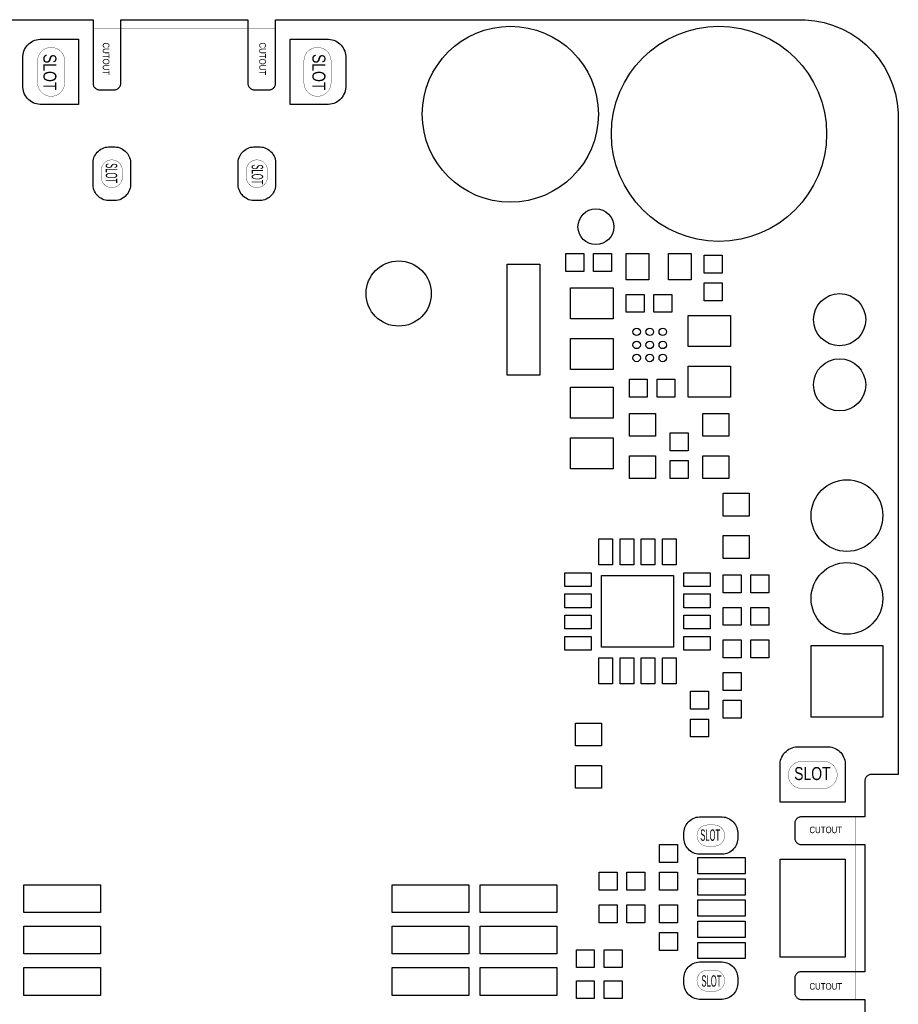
# Model space of a CAD drawing. Header units: metres. Extents: x -5.5 to 63.5, y -3.5 to 57.5.
# Tile 4 of 4: x 36.5 to 63.5, y 27.3 to 57.5. Entities that reach past the tile are written whole.
import ezdxf
from ezdxf.enums import TextEntityAlignment as Align

# ---------------------------------------------------------------- set-up
doc = ezdxf.new("R2010")
doc.units = ezdxf.units.M

msp = doc.modelspace()

# ---------------------------------------------------------------- linework, layer by layer
at = {"layer": 'BOARD_OUTLINE'}
msp.add_lwpolyline([(-2.5, 57.5), (38.8, 57.5), (38.8, 55.54017), (38.80193, 55.52062), (38.80576, 55.50135), (38.81147, 55.48254), (38.81899, 55.46439), (38.82825, 55.44706), (38.83917, 55.43072), (38.85163, 55.41553), (38.86553, 55.40163), (38.88072, 55.38917), (38.89706, 55.37825), (38.91439, 55.36899), (38.93254, 55.36147), (38.95135, 55.35576), (38.97062, 55.35193), (38.99017, 55.35), (39.45983, 55.35), (39.47938, 55.35193), (39.49865, 55.35576), (39.51746, 55.36147), (39.53561, 55.36899), (39.55294, 55.37825), (39.56928, 55.38917), (39.58447, 55.40163), (39.59837, 55.41553), (39.61083, 55.43072), (39.62175, 55.44706), (39.63101, 55.46439), (39.63853, 55.48254), (39.64424, 55.50135), (39.64807, 55.52062), (39.65, 55.54017), (39.65, 57.5), (43.55, 57.5), (43.55, 57.5), (43.55, 55.54017), (43.55193, 55.52062), (43.55576, 55.50135), (43.56147, 55.48254), (43.56899, 55.46439), (43.57825, 55.44706), (43.58917, 55.43072), (43.60163, 55.41553), (43.61553, 55.40163), (43.63072, 55.38917), (43.64706, 55.37825), (43.66439, 55.36899), (43.68254, 55.36147), (43.70135, 55.35576), (43.72062, 55.35193), (43.74017, 55.35), (44.20983, 55.35), (44.22938, 55.35193), (44.24865, 55.35576), (44.26746, 55.36147), (44.28561, 55.36899), (44.30294, 55.37825), (44.31928, 55.38917), (44.33447, 55.40163), (44.34837, 55.41553), (44.36083, 55.43072), (44.37175, 55.44706), (44.38101, 55.46439), (44.38853, 55.48254), (44.39424, 55.50135), (44.39807, 55.52062), (44.4, 55.54017), (44.4, 57.5), (60.5, 57.5), (60.64729, 57.4982), (60.94045, 57.46933), (61.22937, 57.41187), (61.51126, 57.32636), (61.78342, 57.21364), (62.04322, 57.07478), (62.28815, 56.91112), (62.51587, 56.72425), (62.72417, 56.51596), (62.91105, 56.28825), (63.07472, 56.04332), (63.21358, 55.78353), (63.32632, 55.51138), (63.41184, 55.22948), (63.46931, 54.94057), (63.49819, 54.64741), (63.5, 54.5), (63.5, 34.35), (62.66517, 34.35), (62.64562, 34.34807), (62.62635, 34.34424), (62.60754, 34.33853), (62.58939, 34.33101), (62.57206, 34.32175), (62.55572, 34.31083), (62.54053, 34.29837), (62.52663, 34.28447), (62.51417, 34.26928), (62.50325, 34.25294), (62.49399, 34.23561), (62.48647, 34.21746), (62.48076, 34.19865), (62.47693, 34.17938), (62.475, 34.15983), (62.475, 33.05), (60.51517, 33.05), (60.49562, 33.04807), (60.47635, 33.04424), (60.45754, 33.03853), (60.43939, 33.03101), (60.42206, 33.02175), (60.40572, 33.01083), (60.39053, 32.99837), (60.37663, 32.98447), (60.36417, 32.96928), (60.35325, 32.95294), (60.34399, 32.93561), (60.33647, 32.91746), (60.33076, 32.89865), (60.32693, 32.87938), (60.325, 32.85983), (60.325, 32.39017), (60.32693, 32.37062), (60.33076, 32.35135), (60.33647, 32.33254), (60.34399, 32.31439), (60.35325, 32.29706), (60.36417, 32.28072), (60.37663, 32.26553), (60.39053, 32.25163), (60.40572, 32.23917), (60.42206, 32.22825), (60.43939, 32.21899), (60.45754, 32.21147), (60.47635, 32.20576), (60.49562, 32.20193), (60.51517, 32.2), (62.475, 32.2), (62.475, 28.3), (60.51517, 28.3), (60.49562, 28.29807), (60.47635, 28.29424), (60.45754, 28.28853), (60.43939, 28.28101), (60.42206, 28.27175), (60.40572, 28.26083), (60.39053, 28.24837), (60.37663, 28.23447), (60.36417, 28.21928), (60.35325, 28.20294), (60.34399, 28.18561), (60.33647, 28.16746), (60.33076, 28.14865), (60.32693, 28.12938), (60.325, 28.10983), (60.325, 27.64017), (60.32693, 27.62062), (60.33076, 27.60135), (60.33647, 27.58254), (60.34399, 27.56439), (60.35325, 27.54706), (60.36417, 27.53072), (60.37663, 27.51553), (60.39053, 27.50163), (60.40572, 27.48917), (60.42206, 27.47825), (60.43939, 27.46899), (60.45754, 27.46147), (60.47635, 27.45576), (60.49562, 27.45193), (60.51517, 27.45), (62.475, 27.45), (62.475, 26.34017)], dxfattribs=at)
at = {"layer": 'BOARD_OUTLINE', "const_width": 0.01}
for points in [[(39.45491, 55.345), (39.46472, 55.34548), (39.47449, 55.34644), (39.4842, 55.34789), (39.49383, 55.3498), (39.50336, 55.35219), (39.51276, 55.35504), (39.522, 55.35835), (39.53107, 55.3621), (39.53995, 55.3663), (39.54861, 55.37093), (39.55703, 55.37598), (39.5652, 55.38143), (39.57308, 55.38728), (39.58067, 55.39351), (39.58795, 55.40011), (39.59489, 55.40705), (39.60149, 55.41433), (39.60772, 55.42192), (39.61357, 55.4298), (39.61902, 55.43797), (39.62407, 55.44639), (39.6287, 55.45505), (39.6329, 55.46393), (39.63665, 55.473), (39.63996, 55.48224), (39.64281, 55.49164), (39.6452, 55.50117), (39.64711, 55.5108), (39.64856, 55.52051), (39.64952, 55.53028), (39.65, 55.54009), (39.65, 57.225), (43.55, 57.225), (43.55, 55.54009), (43.55048, 55.53028), (43.55144, 55.52051), (43.55289, 55.5108), (43.5548, 55.50117), (43.55719, 55.49164), (43.56004, 55.48224), (43.56335, 55.473), (43.5671, 55.46393), (43.5713, 55.45505), (43.57593, 55.44639), (43.58098, 55.43797), (43.58643, 55.4298), (43.59228, 55.42192), (43.59851, 55.41433), (43.60511, 55.40705), (43.61205, 55.40011), (43.61933, 55.39351), (43.62692, 55.38728), (43.6348, 55.38143), (43.64297, 55.37598), (43.65139, 55.37093), (43.66005, 55.3663), (43.66893, 55.3621), (43.678, 55.35835), (43.68724, 55.35504), (43.69664, 55.35219), (43.70617, 55.3498), (43.7158, 55.34789), (43.72551, 55.34644), (43.73528, 55.34548), (43.74509, 55.345), (44.20491, 55.345), (44.21472, 55.34548), (44.22449, 55.34644), (44.2342, 55.34789), (44.24383, 55.3498), (44.25336, 55.35219), (44.26276, 55.35504), (44.272, 55.35835), (44.28107, 55.3621), (44.28995, 55.3663), (44.29861, 55.37093), (44.30703, 55.37598), (44.3152, 55.38143), (44.32308, 55.38728), (44.33067, 55.39351), (44.33795, 55.40011), (44.34489, 55.40705), (44.35149, 55.41433), (44.35772, 55.42192), (44.36357, 55.4298), (44.36902, 55.43797), (44.37407, 55.44639), (44.3787, 55.45505), (44.3829, 55.46393), (44.38665, 55.473), (44.38996, 55.48224), (44.39281, 55.49164), (44.3952, 55.50117), (44.39711, 55.5108), (44.39856, 55.52051), (44.39952, 55.53028), (44.4, 55.54009), (44.4, 57.225), (38.8, 57.225), (38.8, 55.54009), (38.80048, 55.53028), (38.80144, 55.52051), (38.80289, 55.5108), (38.8048, 55.50117), (38.80719, 55.49164), (38.81004, 55.48224), (38.81335, 55.473), (38.8171, 55.46393), (38.8213, 55.45505), (38.82593, 55.44639), (38.83098, 55.43797), (38.83643, 55.4298), (38.84228, 55.42192), (38.84851, 55.41433), (38.85511, 55.40705), (38.86205, 55.40011), (38.86933, 55.39351), (38.87692, 55.38728), (38.8848, 55.38143), (38.89297, 55.37598), (38.90139, 55.37093), (38.91005, 55.3663), (38.91893, 55.3621), (38.928, 55.35835), (38.93724, 55.35504), (38.94664, 55.35219), (38.95617, 55.3498), (38.9658, 55.34789), (38.97551, 55.34644), (38.98528, 55.34548), (38.99509, 55.345), (39.45491, 55.345)], [(37.93, 56.23501), (37.92975, 56.25538), (37.92576, 56.29593), (37.91782, 56.3359), (37.90599, 56.37489), (37.8904, 56.41253), (37.8712, 56.44847), (37.84857, 56.48235), (37.82272, 56.51385), (37.79391, 56.54267), (37.76242, 56.56852), (37.72854, 56.59116), (37.69261, 56.61037), (37.65496, 56.62597), (37.61597, 56.6378), (37.57601, 56.64575), (37.53546, 56.64975), (37.51499, 56.65), (37.49462, 56.64975), (37.45407, 56.64576), (37.4141, 56.63782), (37.37511, 56.62599), (37.33747, 56.6104), (37.30153, 56.5912), (37.26765, 56.56857), (37.23615, 56.54272), (37.20733, 56.51391), (37.18148, 56.48242), (37.15884, 56.44854), (37.13963, 56.41261), (37.12403, 56.37496), (37.1122, 56.33597), (37.10425, 56.29601), (37.10025, 56.25546), (37.1, 56.23501), (37.1, 55.56499), (37.10025, 55.54462), (37.10424, 55.50407), (37.11218, 55.4641), (37.12401, 55.42511), (37.1396, 55.38747), (37.1588, 55.35153), (37.18143, 55.31765), (37.20728, 55.28615), (37.23609, 55.25733), (37.26758, 55.23148), (37.30146, 55.20884), (37.33739, 55.18963), (37.37504, 55.17403), (37.41403, 55.1622), (37.45399, 55.15425), (37.49454, 55.15025), (37.51501, 55.15), (37.53538, 55.15025), (37.57593, 55.15424), (37.6159, 55.16218), (37.65489, 55.17401), (37.69253, 55.1896), (37.72847, 55.2088), (37.76235, 55.23143), (37.79385, 55.25728), (37.82267, 55.28609), (37.84852, 55.31758), (37.87116, 55.35146), (37.89037, 55.38739), (37.90597, 55.42504), (37.9178, 55.46403), (37.92575, 55.50399), (37.92975, 55.54454), (37.93, 55.56499), (37.93, 56.23501)], [(45.27, 55.56499), (45.27025, 55.54462), (45.27424, 55.50407), (45.28218, 55.4641), (45.29401, 55.42511), (45.3096, 55.38747), (45.3288, 55.35153), (45.35143, 55.31765), (45.37728, 55.28615), (45.40609, 55.25733), (45.43758, 55.23148), (45.47146, 55.20884), (45.50739, 55.18963), (45.54504, 55.17403), (45.58403, 55.1622), (45.62399, 55.15425), (45.66454, 55.15025), (45.68501, 55.15), (45.70538, 55.15025), (45.74593, 55.15424), (45.7859, 55.16218), (45.82489, 55.17401), (45.86253, 55.1896), (45.89847, 55.2088), (45.93235, 55.23143), (45.96385, 55.25728), (45.99267, 55.28609), (46.01852, 55.31758), (46.04116, 55.35146), (46.06037, 55.38739), (46.07597, 55.42504), (46.0878, 55.46403), (46.09575, 55.50399), (46.09975, 55.54454), (46.1, 55.56499), (46.1, 56.23501), (46.09975, 56.25538), (46.09576, 56.29593), (46.08782, 56.3359), (46.07599, 56.37489), (46.0604, 56.41253), (46.0412, 56.44847), (46.01857, 56.48235), (45.99272, 56.51385), (45.96391, 56.54267), (45.93242, 56.56852), (45.89854, 56.59116), (45.86261, 56.61037), (45.82496, 56.62597), (45.78597, 56.6378), (45.74601, 56.64575), (45.70546, 56.64975), (45.68499, 56.65), (45.66462, 56.64975), (45.62407, 56.64576), (45.5841, 56.63782), (45.54511, 56.62599), (45.50747, 56.6104), (45.47153, 56.5912), (45.43765, 56.56857), (45.40615, 56.54272), (45.37733, 56.51391), (45.35148, 56.48242), (45.32884, 56.44854), (45.30963, 56.41261), (45.29403, 56.37496), (45.2822, 56.33597), (45.27425, 56.29601), (45.27025, 56.25546), (45.27, 56.23501), (45.27, 55.56499)], [(39.05, 52.67499), (39.05019, 52.65904), (39.05331, 52.62728), (39.05954, 52.59598), (39.0688, 52.56545), (39.08101, 52.53596), (39.09605, 52.50782), (39.11377, 52.48129), (39.13401, 52.45662), (39.15657, 52.43405), (39.18124, 52.41381), (39.20777, 52.39608), (39.23591, 52.38103), (39.26539, 52.36882), (39.29592, 52.35955), (39.32722, 52.35332), (39.35898, 52.35019), (39.37501, 52.35), (39.39096, 52.35019), (39.42272, 52.35331), (39.45402, 52.35954), (39.48455, 52.3688), (39.51404, 52.38101), (39.54218, 52.39605), (39.56871, 52.41377), (39.59338, 52.43401), (39.61595, 52.45657), (39.63619, 52.48124), (39.65392, 52.50777), (39.66897, 52.53591), (39.68118, 52.56539), (39.69045, 52.59592), (39.69668, 52.62722), (39.69981, 52.65898), (39.7, 52.67499), (39.7, 52.87501), (39.69981, 52.89096), (39.69669, 52.92272), (39.69046, 52.95402), (39.6812, 52.98455), (39.66899, 53.01404), (39.65395, 53.04218), (39.63623, 53.06871), (39.61599, 53.09338), (39.59343, 53.11595), (39.56876, 53.13619), (39.54223, 53.15392), (39.51409, 53.16897), (39.48461, 53.18118), (39.45408, 53.19045), (39.42278, 53.19668), (39.39102, 53.19981), (39.37499, 53.2), (39.35904, 53.19981), (39.32728, 53.19669), (39.29598, 53.19046), (39.26545, 53.1812), (39.23596, 53.16899), (39.20782, 53.15395), (39.18129, 53.13623), (39.15662, 53.11599), (39.13405, 53.09343), (39.11381, 53.06876), (39.09608, 53.04223), (39.08103, 53.01409), (39.06882, 52.98461), (39.05955, 52.95408), (39.05332, 52.92278), (39.05019, 52.89102), (39.05, 52.87501), (39.05, 52.67499)], [(43.5, 52.67499), (43.50019, 52.65904), (43.50331, 52.62728), (43.50954, 52.59598), (43.5188, 52.56545), (43.53101, 52.53596), (43.54605, 52.50782), (43.56377, 52.48129), (43.58401, 52.45662), (43.60657, 52.43405), (43.63124, 52.41381), (43.65777, 52.39608), (43.68591, 52.38103), (43.71539, 52.36882), (43.74592, 52.35955), (43.77722, 52.35332), (43.80898, 52.35019), (43.82501, 52.35), (43.84096, 52.35019), (43.87272, 52.35331), (43.90402, 52.35954), (43.93455, 52.3688), (43.96404, 52.38101), (43.99218, 52.39605), (44.01871, 52.41377), (44.04338, 52.43401), (44.06595, 52.45657), (44.08619, 52.48124), (44.10392, 52.50777), (44.11897, 52.53591), (44.13118, 52.56539), (44.14045, 52.59592), (44.14668, 52.62722), (44.14981, 52.65898), (44.15, 52.67499), (44.15, 52.87501), (44.14981, 52.89096), (44.14669, 52.92272), (44.14046, 52.95402), (44.1312, 52.98455), (44.11899, 53.01404), (44.10395, 53.04218), (44.08623, 53.06871), (44.06599, 53.09338), (44.04343, 53.11595), (44.01876, 53.13619), (43.99223, 53.15392), (43.96409, 53.16897), (43.93461, 53.18118), (43.90408, 53.19045), (43.87278, 53.19668), (43.84102, 53.19981), (43.82499, 53.2), (43.80904, 53.19981), (43.77728, 53.19669), (43.74598, 53.19046), (43.71545, 53.1812), (43.68596, 53.16899), (43.65782, 53.15395), (43.63129, 53.13623), (43.60662, 53.11599), (43.58405, 53.09343), (43.56381, 53.06876), (43.54608, 53.04223), (43.53103, 53.01409), (43.51882, 52.98461), (43.50955, 52.95408), (43.50332, 52.92278), (43.50019, 52.89102), (43.5, 52.87501), (43.5, 52.67499)], [(60.53999, 33.92), (60.51962, 33.92025), (60.47907, 33.92424), (60.4391, 33.93218), (60.40011, 33.94401), (60.36247, 33.9596), (60.32653, 33.9788), (60.29265, 34.00143), (60.26115, 34.02728), (60.23233, 34.05609), (60.20648, 34.08758), (60.18384, 34.12146), (60.16463, 34.15739), (60.14903, 34.19504), (60.1372, 34.23403), (60.12925, 34.27399), (60.12525, 34.31454), (60.125, 34.33501), (60.12525, 34.35538), (60.12924, 34.39593), (60.13718, 34.4359), (60.14901, 34.47489), (60.1646, 34.51253), (60.1838, 34.54847), (60.20643, 34.58235), (60.23228, 34.61385), (60.26109, 34.64267), (60.29258, 34.66852), (60.32646, 34.69116), (60.36239, 34.71037), (60.40004, 34.72597), (60.43903, 34.7378), (60.47899, 34.74575), (60.51954, 34.74975), (60.53999, 34.75), (61.21001, 34.75), (61.23038, 34.74975), (61.27093, 34.74576), (61.3109, 34.73782), (61.34989, 34.72599), (61.38753, 34.7104), (61.42347, 34.6912), (61.45735, 34.66857), (61.48885, 34.64272), (61.51767, 34.61391), (61.54352, 34.58242), (61.56616, 34.54854), (61.58537, 34.51261), (61.60097, 34.47496), (61.6128, 34.43597), (61.62075, 34.39601), (61.62475, 34.35546), (61.625, 34.33499), (61.62475, 34.31462), (61.62076, 34.27407), (61.61282, 34.2341), (61.60099, 34.19511), (61.5854, 34.15747), (61.5662, 34.12153), (61.54357, 34.08765), (61.51772, 34.05615), (61.48891, 34.02733), (61.45742, 34.00148), (61.42354, 33.97884), (61.38761, 33.95963), (61.34996, 33.94403), (61.31097, 33.9322), (61.27101, 33.92425), (61.23046, 33.92025), (61.21001, 33.92), (60.53999, 33.92)], [(60.32, 28.10491), (60.32048, 28.11472), (60.32144, 28.12449), (60.32289, 28.1342), (60.3248, 28.14383), (60.32719, 28.15336), (60.33004, 28.16276), (60.33335, 28.172), (60.3371, 28.18107), (60.3413, 28.18995), (60.34593, 28.19861), (60.35098, 28.20703), (60.35643, 28.2152), (60.36228, 28.22308), (60.36851, 28.23067), (60.37511, 28.23795), (60.38205, 28.24489), (60.38933, 28.25149), (60.39692, 28.25772), (60.4048, 28.26357), (60.41297, 28.26902), (60.42139, 28.27407), (60.43005, 28.2787), (60.43893, 28.2829), (60.448, 28.28665), (60.45724, 28.28996), (60.46664, 28.29281), (60.47617, 28.2952), (60.4858, 28.29711), (60.49551, 28.29856), (60.50528, 28.29952), (60.51509, 28.3), (62.2, 28.3), (62.2, 32.2), (60.51509, 32.2), (60.50528, 32.20048), (60.49551, 32.20144), (60.4858, 32.20289), (60.47617, 32.2048), (60.46664, 32.20719), (60.45724, 32.21004), (60.448, 32.21335), (60.43893, 32.2171), (60.43005, 32.2213), (60.42139, 32.22593), (60.41297, 32.23098), (60.4048, 32.23643), (60.39692, 32.24228), (60.38933, 32.24851), (60.38205, 32.25511), (60.37511, 32.26205), (60.36851, 32.26933), (60.36228, 32.27692), (60.35643, 32.2848), (60.35098, 32.29297), (60.34593, 32.30139), (60.3413, 32.31005), (60.3371, 32.31893), (60.33335, 32.328), (60.33004, 32.33724), (60.32719, 32.34664), (60.3248, 32.35617), (60.32289, 32.3658), (60.32144, 32.37551), (60.32048, 32.38528), (60.32, 32.39509), (60.32, 32.85491), (60.32048, 32.86472), (60.32144, 32.87449), (60.32289, 32.8842), (60.3248, 32.89383), (60.32719, 32.90336), (60.33004, 32.91276), (60.33335, 32.922), (60.3371, 32.93107), (60.3413, 32.93995), (60.34593, 32.94861), (60.35098, 32.95703), (60.35643, 32.9652), (60.36228, 32.97308), (60.36851, 32.98067), (60.37511, 32.98795), (60.38205, 32.99489), (60.38933, 33.00149), (60.39692, 33.00772), (60.4048, 33.01357), (60.41297, 33.01902), (60.42139, 33.02407), (60.43005, 33.0287), (60.43893, 33.0329), (60.448, 33.03665), (60.45724, 33.03996), (60.46664, 33.04281), (60.47617, 33.0452), (60.4858, 33.04711), (60.49551, 33.04856), (60.50528, 33.04952), (60.51509, 33.05), (62.2, 33.05), (62.2, 27.45), (60.51509, 27.45), (60.50528, 27.45048), (60.49551, 27.45144), (60.4858, 27.45289), (60.47617, 27.4548), (60.46664, 27.45719), (60.45724, 27.46004), (60.448, 27.46335), (60.43893, 27.4671), (60.43005, 27.4713), (60.42139, 27.47593), (60.41297, 27.48098), (60.4048, 27.48643), (60.39692, 27.49228), (60.38933, 27.49851), (60.38205, 27.50511), (60.37511, 27.51205), (60.36851, 27.51933), (60.36228, 27.52692), (60.35643, 27.5348), (60.35098, 27.54297), (60.34593, 27.55139), (60.3413, 27.56005), (60.3371, 27.56893), (60.33335, 27.578), (60.33004, 27.58724), (60.32719, 27.59664), (60.3248, 27.60617), (60.32289, 27.6158), (60.32144, 27.62551), (60.32048, 27.63528), (60.32, 27.64509), (60.32, 28.10491)], [(57.64999, 32.15), (57.63404, 32.15019), (57.60228, 32.15331), (57.57098, 32.15954), (57.54045, 32.1688), (57.51096, 32.18101), (57.48282, 32.19605), (57.45629, 32.21377), (57.43162, 32.23401), (57.40905, 32.25657), (57.38881, 32.28124), (57.37108, 32.30777), (57.35603, 32.33591), (57.34382, 32.36539), (57.33455, 32.39592), (57.32832, 32.42722), (57.32519, 32.45898), (57.325, 32.47501), (57.32519, 32.49096), (57.32831, 32.52272), (57.33454, 32.55402), (57.3438, 32.58455), (57.35601, 32.61404), (57.37105, 32.64218), (57.38877, 32.66871), (57.40901, 32.69338), (57.43157, 32.71595), (57.45624, 32.73619), (57.48277, 32.75392), (57.51091, 32.76897), (57.54039, 32.78118), (57.57092, 32.79045), (57.60222, 32.79668), (57.63398, 32.79981), (57.64999, 32.8), (57.85001, 32.8), (57.86596, 32.79981), (57.89772, 32.79669), (57.92902, 32.79046), (57.95955, 32.7812), (57.98904, 32.76899), (58.01718, 32.75395), (58.04371, 32.73623), (58.06838, 32.71599), (58.09095, 32.69343), (58.11119, 32.66876), (58.12892, 32.64223), (58.14397, 32.61409), (58.15618, 32.58461), (58.16545, 32.55408), (58.17168, 32.52278), (58.17481, 32.49102), (58.175, 32.47499), (58.17481, 32.45904), (58.17169, 32.42728), (58.16546, 32.39598), (58.1562, 32.36545), (58.14399, 32.33596), (58.12895, 32.30782), (58.11123, 32.28129), (58.09099, 32.25662), (58.06843, 32.23405), (58.04376, 32.21381), (58.01723, 32.19608), (57.98909, 32.18103), (57.95961, 32.16882), (57.92908, 32.15955), (57.89778, 32.15332), (57.86602, 32.15019), (57.85001, 32.15), (57.64999, 32.15)], [(57.64999, 27.7), (57.63404, 27.70019), (57.60228, 27.70331), (57.57098, 27.70954), (57.54045, 27.7188), (57.51096, 27.73101), (57.48282, 27.74605), (57.45629, 27.76377), (57.43162, 27.78401), (57.40905, 27.80657), (57.38881, 27.83124), (57.37108, 27.85777), (57.35603, 27.88591), (57.34382, 27.91539), (57.33455, 27.94592), (57.32832, 27.97722), (57.32519, 28.00898), (57.325, 28.02501), (57.32519, 28.04096), (57.32831, 28.07272), (57.33454, 28.10402), (57.3438, 28.13455), (57.35601, 28.16404), (57.37105, 28.19218), (57.38877, 28.21871), (57.40901, 28.24338), (57.43157, 28.26595), (57.45624, 28.28619), (57.48277, 28.30392), (57.51091, 28.31897), (57.54039, 28.33118), (57.57092, 28.34045), (57.60222, 28.34668), (57.63398, 28.34981), (57.64999, 28.35), (57.85001, 28.35), (57.86596, 28.34981), (57.89772, 28.34669), (57.92902, 28.34046), (57.95955, 28.3312), (57.98904, 28.31899), (58.01718, 28.30395), (58.04371, 28.28623), (58.06838, 28.26599), (58.09095, 28.24343), (58.11119, 28.21876), (58.12892, 28.19223), (58.14397, 28.16409), (58.15618, 28.13461), (58.16545, 28.10408), (58.17168, 28.07278), (58.17481, 28.04102), (58.175, 28.02499), (58.17481, 28.00904), (58.17169, 27.97728), (58.16546, 27.94598), (58.1562, 27.91545), (58.14399, 27.88596), (58.12895, 27.85782), (58.11123, 27.83129), (58.09099, 27.80662), (58.06843, 27.78405), (58.04376, 27.76381), (58.01723, 27.74608), (57.98909, 27.73103), (57.95961, 27.71882), (57.92908, 27.70955), (57.89778, 27.70332), (57.86602, 27.70019), (57.85001, 27.7), (57.64999, 27.7)]]:
    msp.add_lwpolyline(points, dxfattribs=at)
at = {"layer": 'SOLDER_MASK'}
for points in [[(38.35, 54.9), (37.19999, 54.9), (37.17296, 54.90034), (37.11921, 54.90564), (37.06625, 54.91617), (37.01457, 54.93185), (36.96468, 54.95252), (36.91705, 54.97798), (36.87215, 55.00798), (36.8304, 55.04224), (36.79222, 55.08043), (36.75796, 55.12217), (36.72796, 55.16708), (36.7025, 55.21471), (36.68183, 55.2646), (36.66616, 55.31628), (36.65562, 55.36924), (36.65033, 55.42299), (36.65, 55.44999), (36.65, 56.35001), (36.65034, 56.37704), (36.65564, 56.43079), (36.66617, 56.48375), (36.68185, 56.53543), (36.70252, 56.58532), (36.72798, 56.63295), (36.75798, 56.67785), (36.79224, 56.7196), (36.83043, 56.75778), (36.87217, 56.79204), (36.91708, 56.82204), (36.96471, 56.8475), (37.0146, 56.86817), (37.06628, 56.88384), (37.11924, 56.89438), (37.17299, 56.89967), (37.19999, 56.9), (38.35, 56.9), (38.35, 54.9)], [(44.85, 56.9), (46.00001, 56.9), (46.02704, 56.89966), (46.08079, 56.89436), (46.13375, 56.88383), (46.18543, 56.86815), (46.23532, 56.84748), (46.28295, 56.82202), (46.32785, 56.79202), (46.3696, 56.75776), (46.40778, 56.71957), (46.44204, 56.67783), (46.47204, 56.63292), (46.4975, 56.58529), (46.51817, 56.5354), (46.53384, 56.48372), (46.54438, 56.43076), (46.54967, 56.37701), (46.55, 56.35001), (46.55, 55.44999), (46.54966, 55.42296), (46.54436, 55.36921), (46.53383, 55.31625), (46.51815, 55.26457), (46.49748, 55.21468), (46.47202, 55.16705), (46.44202, 55.12215), (46.40776, 55.0804), (46.36957, 55.04222), (46.32783, 55.00796), (46.28292, 54.97796), (46.23529, 54.9525), (46.1854, 54.93183), (46.13372, 54.91616), (46.08076, 54.90562), (46.02701, 54.90033), (46.00001, 54.9), (44.85, 54.9), (44.85, 56.9)], [(38.8, 52.45), (38.8, 53.1), (38.80031, 53.12454), (38.80512, 53.1734), (38.8147, 53.22155), (38.82895, 53.26854), (38.84774, 53.3139), (38.87088, 53.3572), (38.89816, 53.39802), (38.92931, 53.43597), (38.96402, 53.47069), (39.00197, 53.50184), (39.0428, 53.52912), (39.0861, 53.55226), (39.13145, 53.57105), (39.17844, 53.5853), (39.22659, 53.59488), (39.27545, 53.5997), (39.3, 53.6), (39.45, 53.6), (39.47454, 53.59969), (39.5234, 53.59488), (39.57155, 53.5853), (39.61854, 53.57105), (39.6639, 53.55226), (39.7072, 53.52912), (39.74802, 53.50184), (39.78597, 53.47069), (39.82069, 53.43598), (39.85184, 53.39803), (39.87912, 53.3572), (39.90226, 53.3139), (39.92105, 53.26855), (39.9353, 53.22156), (39.94488, 53.17341), (39.9497, 53.12455), (39.95, 53.1), (39.95, 52.45), (39.94969, 52.42546), (39.94488, 52.3766), (39.9353, 52.32845), (39.92105, 52.28146), (39.90226, 52.2361), (39.87912, 52.1928), (39.85184, 52.15198), (39.82069, 52.11403), (39.78598, 52.07931), (39.74803, 52.04816), (39.7072, 52.02088), (39.6639, 51.99774), (39.61855, 51.97895), (39.57156, 51.9647), (39.52341, 51.95512), (39.47455, 51.9503), (39.45, 51.95), (39.3, 51.95), (39.27546, 51.95031), (39.2266, 51.95512), (39.17845, 51.9647), (39.13146, 51.97895), (39.0861, 51.99774), (39.0428, 52.02088), (39.00198, 52.04816), (38.96403, 52.07931), (38.92931, 52.11402), (38.89816, 52.15197), (38.87088, 52.1928), (38.84774, 52.2361), (38.82895, 52.28145), (38.8147, 52.32844), (38.80512, 52.37659), (38.8003, 52.42545), (38.8, 52.45)], [(43.25, 52.45), (43.25, 53.1), (43.25031, 53.12454), (43.25512, 53.1734), (43.2647, 53.22155), (43.27895, 53.26854), (43.29774, 53.3139), (43.32088, 53.3572), (43.34816, 53.39802), (43.37931, 53.43597), (43.41402, 53.47069), (43.45197, 53.50184), (43.4928, 53.52912), (43.5361, 53.55226), (43.58145, 53.57105), (43.62844, 53.5853), (43.67659, 53.59488), (43.72545, 53.5997), (43.75, 53.6), (43.9, 53.6), (43.92454, 53.59969), (43.9734, 53.59488), (44.02155, 53.5853), (44.06854, 53.57105), (44.1139, 53.55226), (44.1572, 53.52912), (44.19802, 53.50184), (44.23597, 53.47069), (44.27069, 53.43598), (44.30184, 53.39803), (44.32912, 53.3572), (44.35226, 53.3139), (44.37105, 53.26855), (44.3853, 53.22156), (44.39488, 53.17341), (44.3997, 53.12455), (44.4, 53.1), (44.4, 52.45), (44.39969, 52.42546), (44.39488, 52.3766), (44.3853, 52.32845), (44.37105, 52.28146), (44.35226, 52.2361), (44.32912, 52.1928), (44.30184, 52.15198), (44.27069, 52.11403), (44.23598, 52.07931), (44.19803, 52.04816), (44.1572, 52.02088), (44.1139, 51.99774), (44.06855, 51.97895), (44.02156, 51.9647), (43.97341, 51.95512), (43.92455, 51.9503), (43.9, 51.95), (43.75, 51.95), (43.72546, 51.95031), (43.6766, 51.95512), (43.62845, 51.9647), (43.58146, 51.97895), (43.5361, 51.99774), (43.4928, 52.02088), (43.45198, 52.04816), (43.41403, 52.07931), (43.37931, 52.11402), (43.34816, 52.15197), (43.32088, 52.1928), (43.29774, 52.2361), (43.27895, 52.28145), (43.2647, 52.32844), (43.25512, 52.37659), (43.2503, 52.42545), (43.25, 52.45)], [(63.025, 36.11), (60.825, 36.11), (60.825, 38.31), (63.025, 38.31), (63.025, 36.11)], [(61.875, 33.5), (59.875, 33.5), (59.875, 34.65001), (59.87533, 34.67701), (59.88062, 34.73076), (59.89116, 34.78372), (59.90683, 34.8354), (59.9275, 34.88529), (59.95296, 34.93292), (59.98296, 34.97783), (60.01722, 35.01957), (60.0554, 35.05776), (60.09715, 35.09202), (60.14205, 35.12202), (60.18968, 35.14748), (60.23957, 35.16815), (60.29125, 35.18383), (60.34421, 35.19436), (60.39796, 35.19966), (60.42499, 35.2), (61.32501, 35.2), (61.35201, 35.19967), (61.40576, 35.19438), (61.45872, 35.18384), (61.5104, 35.16817), (61.56029, 35.1475), (61.60792, 35.12204), (61.65283, 35.09204), (61.69457, 35.05778), (61.73276, 35.0196), (61.76702, 34.97785), (61.79702, 34.93295), (61.82248, 34.88532), (61.84315, 34.83543), (61.85883, 34.78375), (61.86936, 34.73079), (61.87466, 34.67704), (61.875, 34.65001), (61.875, 33.5)], [(57.425, 31.9), (57.40045, 31.9003), (57.35159, 31.90512), (57.30344, 31.9147), (57.25645, 31.92895), (57.2111, 31.94774), (57.1678, 31.97088), (57.12697, 31.99816), (57.08902, 32.02931), (57.05431, 32.06403), (57.02316, 32.10198), (56.99588, 32.1428), (56.97274, 32.1861), (56.95395, 32.23146), (56.9397, 32.27845), (56.93012, 32.3266), (56.92531, 32.37546), (56.925, 32.4), (56.925, 32.55), (56.9253, 32.57455), (56.93012, 32.62341), (56.9397, 32.67156), (56.95395, 32.71855), (56.97274, 32.7639), (56.99588, 32.8072), (57.02316, 32.84803), (57.05431, 32.88598), (57.08903, 32.92069), (57.12698, 32.95184), (57.1678, 32.97912), (57.2111, 33.00226), (57.25646, 33.02105), (57.30345, 33.0353), (57.3516, 33.04488), (57.40046, 33.04969), (57.425, 33.05), (58.075, 33.05), (58.09955, 33.0497), (58.14841, 33.04488), (58.19656, 33.0353), (58.24355, 33.02105), (58.2889, 33.00226), (58.3322, 32.97912), (58.37303, 32.95184), (58.41098, 32.92069), (58.44569, 32.88597), (58.47684, 32.84802), (58.50412, 32.8072), (58.52726, 32.7639), (58.54605, 32.71854), (58.5603, 32.67155), (58.56988, 32.6234), (58.57469, 32.57454), (58.575, 32.55), (58.575, 32.4), (58.5747, 32.37545), (58.56988, 32.32659), (58.5603, 32.27844), (58.54605, 32.23145), (58.52726, 32.1861), (58.50412, 32.1428), (58.47684, 32.10197), (58.44569, 32.06402), (58.41097, 32.02931), (58.37302, 31.99816), (58.3322, 31.97088), (58.2889, 31.94774), (58.24354, 31.92895), (58.19655, 31.9147), (58.1484, 31.90512), (58.09954, 31.90031), (58.075, 31.9), (57.425, 31.9)], [(57.425, 27.45), (57.40045, 27.4503), (57.35159, 27.45512), (57.30344, 27.4647), (57.25645, 27.47895), (57.2111, 27.49774), (57.1678, 27.52088), (57.12697, 27.54816), (57.08902, 27.57931), (57.05431, 27.61403), (57.02316, 27.65198), (56.99588, 27.6928), (56.97274, 27.7361), (56.95395, 27.78146), (56.9397, 27.82845), (56.93012, 27.8766), (56.92531, 27.92546), (56.925, 27.95), (56.925, 28.1), (56.9253, 28.12455), (56.93012, 28.17341), (56.9397, 28.22156), (56.95395, 28.26855), (56.97274, 28.3139), (56.99588, 28.3572), (57.02316, 28.39803), (57.05431, 28.43598), (57.08903, 28.47069), (57.12698, 28.50184), (57.1678, 28.52912), (57.2111, 28.55226), (57.25646, 28.57105), (57.30345, 28.5853), (57.3516, 28.59488), (57.40046, 28.59969), (57.425, 28.6), (58.075, 28.6), (58.09955, 28.5997), (58.14841, 28.59488), (58.19656, 28.5853), (58.24355, 28.57105), (58.2889, 28.55226), (58.3322, 28.52912), (58.37303, 28.50184), (58.41098, 28.47069), (58.44569, 28.43597), (58.47684, 28.39802), (58.50412, 28.3572), (58.52726, 28.3139), (58.54605, 28.26854), (58.5603, 28.22155), (58.56988, 28.1734), (58.57469, 28.12454), (58.575, 28.1), (58.575, 27.95), (58.5747, 27.92545), (58.56988, 27.87659), (58.5603, 27.82844), (58.54605, 27.78145), (58.52726, 27.7361), (58.50412, 27.6928), (58.47684, 27.65197), (58.44569, 27.61402), (58.41097, 27.57931), (58.37302, 27.54816), (58.3322, 27.52088), (58.2889, 27.49774), (58.24354, 27.47895), (58.19655, 27.4647), (58.1484, 27.45512), (58.09954, 27.45031), (58.075, 27.45), (57.425, 27.45)]]:
    msp.add_lwpolyline(points, dxfattribs=at)
for centre, radius in [((51.6, 54.6), 2.7), ((58, 54), 3.3), ((61.7, 48.3), 0.8), ((61.7, 46.3), 0.8), ((61.925, 42.29), 1.1), ((61.925, 39.75), 1.1)]:
    msp.add_circle(centre, radius, dxfattribs=at)
at = {"layer": 'SOLDER_MASK_1'}
for points in [[(53.3, 49.775), (53.3, 50.325), (53.85, 50.325), (53.85, 49.775), (53.3, 49.775)], [(54.7, 50.325), (54.7, 49.775), (54.15, 49.775), (54.15, 50.325), (54.7, 50.325)], [(55.15, 49.525), (55.15, 50.325), (55.85, 50.325), (55.85, 49.525), (55.15, 49.525)], [(57.15, 50.325), (57.15, 49.525), (56.45, 49.525), (56.45, 50.325), (57.15, 50.325)], [(57.55, 50.275), (58.1, 50.275), (58.1, 49.725), (57.55, 49.725), (57.55, 50.275)], [(52.5, 46.6), (51.5, 46.6), (51.5, 50), (52.5, 50), (52.5, 46.6)], [(53.45, 49.275), (54.75, 49.275), (54.75, 48.325), (53.45, 48.325), (53.45, 49.275)], [(58.1, 48.875), (57.55, 48.875), (57.55, 49.425), (58.1, 49.425), (58.1, 48.875)], [(55.15, 48.525), (55.15, 49.075), (55.7, 49.075), (55.7, 48.525), (55.15, 48.525)], [(56.55, 49.075), (56.55, 48.525), (56, 48.525), (56, 49.075), (56.55, 49.075)], [(57.05, 48.425), (58.35, 48.425), (58.35, 47.475), (57.05, 47.475), (57.05, 48.425)], [(54.75, 46.775), (53.45, 46.775), (53.45, 47.725), (54.75, 47.725), (54.75, 46.775)], [(58.35, 45.925), (57.05, 45.925), (57.05, 46.875), (58.35, 46.875), (58.35, 45.925)], [(53.45, 46.225), (54.75, 46.225), (54.75, 45.275), (53.45, 45.275), (53.45, 46.225)], [(55.25, 45.925), (55.25, 46.475), (55.8, 46.475), (55.8, 45.925), (55.25, 45.925)], [(56.65, 46.475), (56.65, 45.925), (56.1, 45.925), (56.1, 46.475), (56.65, 46.475)], [(55.25, 45.425), (56.05, 45.425), (56.05, 44.725), (55.25, 44.725), (55.25, 45.425)], [(57.5, 45.425), (58.3, 45.425), (58.3, 44.725), (57.5, 44.725), (57.5, 45.425)], [(56.5, 44.825), (57.05, 44.825), (57.05, 44.275), (56.5, 44.275), (56.5, 44.825)], [(54.75, 43.725), (53.45, 43.725), (53.45, 44.675), (54.75, 44.675), (54.75, 43.725)], [(56.05, 43.425), (55.25, 43.425), (55.25, 44.125), (56.05, 44.125), (56.05, 43.425)], [(58.3, 43.425), (57.5, 43.425), (57.5, 44.125), (58.3, 44.125), (58.3, 43.425)], [(57.05, 43.425), (56.5, 43.425), (56.5, 43.975), (57.05, 43.975), (57.05, 43.425)], [(58.125, 42.975), (58.925, 42.975), (58.925, 42.275), (58.125, 42.275), (58.125, 42.975)], [(54.315, 40.775), (54.315, 41.575), (54.735, 41.575), (54.735, 40.775), (54.315, 40.775)], [(54.965, 40.775), (54.965, 41.575), (55.385, 41.575), (55.385, 40.775), (54.965, 40.775)], [(55.615, 40.775), (55.615, 41.575), (56.035, 41.575), (56.035, 40.775), (55.615, 40.775)], [(56.265, 40.775), (56.265, 41.575), (56.685, 41.575), (56.685, 40.775), (56.265, 40.775)], [(58.925, 40.975), (58.125, 40.975), (58.125, 41.675), (58.925, 41.675), (58.925, 40.975)], [(54.075, 40.115), (53.275, 40.115), (53.275, 40.535), (54.075, 40.535), (54.075, 40.115)], [(57.725, 40.115), (56.925, 40.115), (56.925, 40.535), (57.725, 40.535), (57.725, 40.115)], [(58.125, 39.925), (58.125, 40.475), (58.675, 40.475), (58.675, 39.925), (58.125, 39.925)], [(59.525, 40.475), (59.525, 39.925), (58.975, 39.925), (58.975, 40.475), (59.525, 40.475)], [(54.4, 38.25), (54.4, 40.45), (56.6, 40.45), (56.6, 38.25), (54.4, 38.25)], [(54.075, 39.465), (53.275, 39.465), (53.275, 39.885), (54.075, 39.885), (54.075, 39.465)], [(57.725, 39.465), (56.925, 39.465), (56.925, 39.885), (57.725, 39.885), (57.725, 39.465)], [(58.125, 38.925), (58.125, 39.475), (58.675, 39.475), (58.675, 38.925), (58.125, 38.925)], [(59.525, 39.475), (59.525, 38.925), (58.975, 38.925), (58.975, 39.475), (59.525, 39.475)], [(54.075, 38.815), (53.275, 38.815), (53.275, 39.235), (54.075, 39.235), (54.075, 38.815)], [(57.725, 38.815), (56.925, 38.815), (56.925, 39.235), (57.725, 39.235), (57.725, 38.815)], [(54.075, 38.165), (53.275, 38.165), (53.275, 38.585), (54.075, 38.585), (54.075, 38.165)], [(57.725, 38.165), (56.925, 38.165), (56.925, 38.585), (57.725, 38.585), (57.725, 38.165)], [(58.125, 37.925), (58.125, 38.475), (58.675, 38.475), (58.675, 37.925), (58.125, 37.925)], [(59.525, 38.475), (59.525, 37.925), (58.975, 37.925), (58.975, 38.475), (59.525, 38.475)], [(54.315, 37.125), (54.315, 37.925), (54.735, 37.925), (54.735, 37.125), (54.315, 37.125)], [(54.965, 37.125), (54.965, 37.925), (55.385, 37.925), (55.385, 37.125), (54.965, 37.125)], [(55.615, 37.125), (55.615, 37.925), (56.035, 37.925), (56.035, 37.125), (55.615, 37.125)], [(56.265, 37.125), (56.265, 37.925), (56.685, 37.925), (56.685, 37.125), (56.265, 37.125)], [(58.125, 37.475), (58.675, 37.475), (58.675, 36.925), (58.125, 36.925), (58.125, 37.475)], [(57.125, 36.9), (57.675, 36.9), (57.675, 36.35), (57.125, 36.35), (57.125, 36.9)], [(58.675, 36.075), (58.125, 36.075), (58.125, 36.625), (58.675, 36.625), (58.675, 36.075)], [(57.675, 35.5), (57.125, 35.5), (57.125, 36.05), (57.675, 36.05), (57.675, 35.5)], [(53.6, 35.925), (54.4, 35.925), (54.4, 35.225), (53.6, 35.225), (53.6, 35.925)], [(54.4, 33.925), (53.6, 33.925), (53.6, 34.625), (54.4, 34.625), (54.4, 33.925)], [(56.175, 32.2), (56.725, 32.2), (56.725, 31.65), (56.175, 31.65), (56.175, 32.2)], [(58.8, 31.3), (57.35, 31.3), (57.35, 31.8), (58.8, 31.8), (58.8, 31.3)], [(61.875, 28.75), (59.875, 28.75), (59.875, 31.75), (61.875, 31.75), (61.875, 28.75)], [(54.325, 30.8), (54.325, 31.35), (54.875, 31.35), (54.875, 30.8), (54.325, 30.8)], [(55.725, 31.35), (55.725, 30.8), (55.175, 30.8), (55.175, 31.35), (55.725, 31.35)], [(56.725, 30.8), (56.175, 30.8), (56.175, 31.35), (56.725, 31.35), (56.725, 30.8)], [(58.8, 30.65), (57.35, 30.65), (57.35, 31.15), (58.8, 31.15), (58.8, 30.65)], [(39.025, 30.115), (36.675, 30.115), (36.675, 30.965), (39.025, 30.965), (39.025, 30.115)], [(50.325, 30.115), (47.975, 30.115), (47.975, 30.965), (50.325, 30.965), (50.325, 30.115)], [(53.025, 30.115), (50.675, 30.115), (50.675, 30.965), (53.025, 30.965), (53.025, 30.115)], [(54.325, 29.8), (54.325, 30.35), (54.875, 30.35), (54.875, 29.8), (54.325, 29.8)], [(55.725, 30.35), (55.725, 29.8), (55.175, 29.8), (55.175, 30.35), (55.725, 30.35)], [(56.175, 30.35), (56.725, 30.35), (56.725, 29.8), (56.175, 29.8), (56.175, 30.35)], [(58.8, 30), (57.35, 30), (57.35, 30.5), (58.8, 30.5), (58.8, 30)], [(39.025, 28.845), (36.675, 28.845), (36.675, 29.695), (39.025, 29.695), (39.025, 28.845)], [(50.325, 28.845), (47.975, 28.845), (47.975, 29.695), (50.325, 29.695), (50.325, 28.845)], [(53.025, 28.845), (50.675, 28.845), (50.675, 29.695), (53.025, 29.695), (53.025, 28.845)], [(58.8, 29.35), (57.35, 29.35), (57.35, 29.85), (58.8, 29.85), (58.8, 29.35)], [(56.725, 28.95), (56.175, 28.95), (56.175, 29.5), (56.725, 29.5), (56.725, 28.95)], [(58.8, 28.7), (57.35, 28.7), (57.35, 29.2), (58.8, 29.2), (58.8, 28.7)], [(53.625, 28.425), (53.625, 28.975), (54.175, 28.975), (54.175, 28.425), (53.625, 28.425)], [(55.025, 28.975), (55.025, 28.425), (54.475, 28.425), (54.475, 28.975), (55.025, 28.975)], [(39.025, 27.575), (36.675, 27.575), (36.675, 28.425), (39.025, 28.425), (39.025, 27.575)], [(50.325, 27.575), (47.975, 27.575), (47.975, 28.425), (50.325, 28.425), (50.325, 27.575)], [(53.025, 27.575), (50.675, 27.575), (50.675, 28.425), (53.025, 28.425), (53.025, 27.575)], [(53.625, 27.475), (53.625, 28.025), (54.175, 28.025), (54.175, 27.475), (53.625, 27.475)], [(55.025, 28.025), (55.025, 27.475), (54.475, 27.475), (54.475, 28.025), (55.025, 28.025)]]:
    msp.add_lwpolyline(points, dxfattribs=at)
for centre, radius in [((54.225, 51.15), 0.55), ((48.175, 49.1), 1), ((55.475, 47.925), 0.115), ((55.875, 47.925), 0.115), ((56.275, 47.925), 0.115), ((55.475, 47.525), 0.115), ((55.875, 47.525), 0.115), ((56.275, 47.525), 0.115), ((55.475, 47.125), 0.115), ((55.875, 47.125), 0.115), ((56.275, 47.125), 0.115)]:
    msp.add_circle(centre, radius, dxfattribs=at)

# ---------------------------------------------------------------- texts
at = {"layer": 'BOARD_OUTLINE'}
for s, height, width, p in [('CUTOUT', 0.2, 0.9, (39.2, 56.3)), ('CUTOUT', 0.2, 0.9, (44, 56.3)), ('SLOT', 0.4, 0.8, (37.47564, 55.88924)), ('SLOT', 0.4, 0.8, (45.72786, 55.88925)), ('SLOT', 0.35, 0.5, (39.36554, 52.79271)), ('SLOT', 0.35, 0.5, (43.84111, 52.7551))]:
    msp.add_text(s, height=height, rotation=270, dxfattribs=dict(at, width=width)).set_placement(p, align=Align.MIDDLE_CENTER)
for s, height, width, p in [('SLOT', 0.4, 0.8, (60.86425, 34.37786)), ('SLOT', 0.35, 0.5, (57.7301, 32.49111)), ('CUTOUT', 0.2, 0.9, (61.275, 32.65)), ('SLOT', 0.35, 0.5, (57.76771, 28.01554)), ('CUTOUT', 0.2, 0.9, (61.275, 27.85))]:
    msp.add_text(s, height=height, dxfattribs=dict(at, width=width)).set_placement(p, align=Align.MIDDLE_CENTER)

doc.saveas('drawing.dxf')
